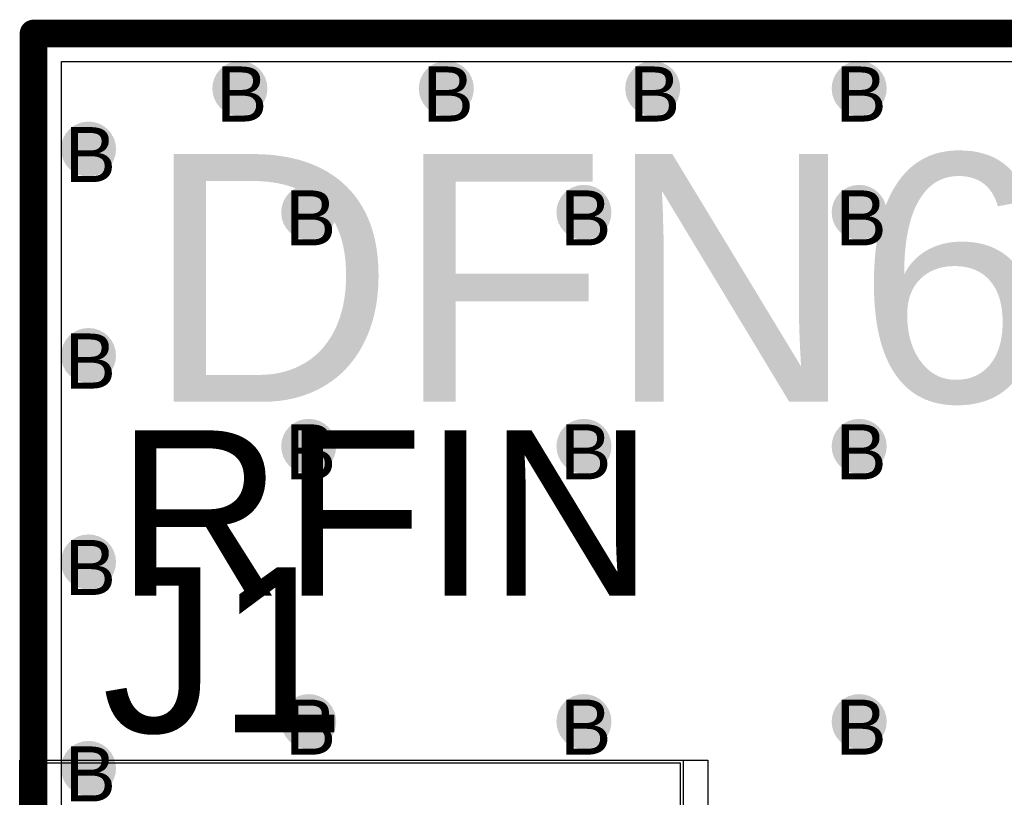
# Model space of a CAD drawing. Header units: millimetres. Extents: x -1.28 to 3.76, y -2.75 to 1.5.
# Tile 9 of 12: x -0.01 to 0.35, y 1.22 to 1.5. Entities that reach past the tile are written whole.
import ezdxf

# ---------------------------------------------------------------- set-up
doc = ezdxf.new("R2010")
doc.units = ezdxf.units.MM
doc.header["$MEASUREMENT"] = 0
for name, color, linetype in [('BottomLayer', 5, 'Continuous'), ('BottomSolder', 6, 'Continuous'), ('DrillDrawing', 1, 'Continuous'), ('Mechanical1', 6, 'Continuous'), ('TopLayer', 1, 'Continuous'), ('TopOverlay', 2, 'Continuous'), ('TopSolder', 216, 'Continuous')]:
    doc.layers.add(name, color=color, linetype=linetype)
doc.styles.add('Arial', font='arial.ttf', dxfattribs={"height": 0.2})

msp = doc.modelspace()

# ---------------------------------------------------------------- hatches: boundary and pattern name
at = {"layer": 'BottomLayer'}
h = msp.add_hatch(color=5, dxfattribs=at)
edge = h.paths.add_edge_path()
edge.add_arc((0.075, 1.48), 0.01, 0, 360)
h = msp.add_hatch(color=5, dxfattribs=at)
edge = h.paths.add_edge_path()
edge.add_arc((0.15, 1.48), 0.01, 0, 360)
h = msp.add_hatch(color=5, dxfattribs=at)
edge = h.paths.add_edge_path()
edge.add_arc((0.225, 1.48), 0.01, 0, 360)
h = msp.add_hatch(color=5, dxfattribs=at)
edge = h.paths.add_edge_path()
edge.add_arc((0.3, 1.48), 0.01, 0, 360)
h = msp.add_hatch(color=5, dxfattribs=at)
edge = h.paths.add_edge_path()
edge.add_arc((0.02, 1.458), 0.01, 0, 360)
h = msp.add_hatch(color=5, dxfattribs=at)
edge = h.paths.add_edge_path()
edge.add_arc((0.1, 1.435), 0.01, 0, 360)
h = msp.add_hatch(color=5, dxfattribs=at)
edge = h.paths.add_edge_path()
edge.add_arc((0.2, 1.435), 0.01, 0, 360)
h = msp.add_hatch(color=5, dxfattribs=at)
edge = h.paths.add_edge_path()
edge.add_arc((0.3, 1.435), 0.01, 0, 360)
h = msp.add_hatch(color=5, dxfattribs=at)
edge = h.paths.add_edge_path()
edge.add_arc((0.02, 1.383), 0.01, 0, 360)
h = msp.add_hatch(color=5, dxfattribs=at)
edge = h.paths.add_edge_path()
edge.add_arc((0.1, 1.35), 0.01, 0, 360)
h = msp.add_hatch(color=5, dxfattribs=at)
edge = h.paths.add_edge_path()
edge.add_arc((0.2, 1.35), 0.01, 0, 360)
h = msp.add_hatch(color=5, dxfattribs=at)
edge = h.paths.add_edge_path()
edge.add_arc((0.3, 1.35), 0.01, 0, 360)
h = msp.add_hatch(color=5, dxfattribs=at)
edge = h.paths.add_edge_path()
edge.add_arc((0.02, 1.308), 0.01, 0, 360)
h = msp.add_hatch(color=5, dxfattribs=at)
edge = h.paths.add_edge_path()
edge.add_arc((0.1, 1.25), 0.01, 0, 360)
h = msp.add_hatch(color=5, dxfattribs=at)
edge = h.paths.add_edge_path()
edge.add_arc((0.2, 1.25), 0.01, 0, 360)
h = msp.add_hatch(color=5, dxfattribs=at)
edge = h.paths.add_edge_path()
edge.add_arc((0.3, 1.25), 0.01, 0, 360)
h = msp.add_hatch(color=5, dxfattribs=at)
edge = h.paths.add_edge_path()
edge.add_arc((0.02, 1.233), 0.01, 0, 360)
at = {"layer": 'TopLayer'}
h = msp.add_hatch(color=1, dxfattribs=at)
edge = h.paths.add_edge_path()
edge.add_arc((0.075, 1.48), 0.01, 0, 360)
h = msp.add_hatch(color=1, dxfattribs=at)
edge = h.paths.add_edge_path()
edge.add_arc((0.15, 1.48), 0.01, 0, 360)
h = msp.add_hatch(color=1, dxfattribs=at)
edge = h.paths.add_edge_path()
edge.add_arc((0.225, 1.48), 0.01, 0, 360)
h = msp.add_hatch(color=1, dxfattribs=at)
edge = h.paths.add_edge_path()
edge.add_arc((0.3, 1.48), 0.01, 0, 360)
h = msp.add_hatch(color=1, dxfattribs=at)
edge = h.paths.add_edge_path()
edge.add_arc((0.02, 1.458), 0.01, 0, 360)
h = msp.add_hatch(color=1, dxfattribs=at)
edge = h.paths.add_edge_path()
edge.add_arc((0.1, 1.435), 0.01, 0, 360)
h = msp.add_hatch(color=1, dxfattribs=at)
edge = h.paths.add_edge_path()
edge.add_arc((0.2, 1.435), 0.01, 0, 360)
h = msp.add_hatch(color=1, dxfattribs=at)
edge = h.paths.add_edge_path()
edge.add_arc((0.3, 1.435), 0.01, 0, 360)
h = msp.add_hatch(color=1, dxfattribs=at)
edge = h.paths.add_edge_path()
edge.add_arc((0.02, 1.383), 0.01, 0, 360)
h = msp.add_hatch(color=1, dxfattribs=at)
edge = h.paths.add_edge_path()
edge.add_arc((0.1, 1.35), 0.01, 0, 360)
h = msp.add_hatch(color=1, dxfattribs=at)
edge = h.paths.add_edge_path()
edge.add_arc((0.2, 1.35), 0.01, 0, 360)
h = msp.add_hatch(color=1, dxfattribs=at)
edge = h.paths.add_edge_path()
edge.add_arc((0.3, 1.35), 0.01, 0, 360)
h = msp.add_hatch(color=1, dxfattribs=at)
edge = h.paths.add_edge_path()
edge.add_arc((0.02, 1.308), 0.01, 0, 360)
h = msp.add_hatch(color=1, dxfattribs=at)
edge = h.paths.add_edge_path()
edge.add_arc((0.1, 1.25), 0.01, 0, 360)
h = msp.add_hatch(color=1, dxfattribs=at)
edge = h.paths.add_edge_path()
edge.add_arc((0.2, 1.25), 0.01, 0, 360)
h = msp.add_hatch(color=1, dxfattribs=at)
edge = h.paths.add_edge_path()
edge.add_arc((0.3, 1.25), 0.01, 0, 360)
h = msp.add_hatch(color=1, dxfattribs=at)
edge = h.paths.add_edge_path()
edge.add_arc((0.02, 1.233), 0.01, 0, 360)
at = {"layer": 'TopSolder'}
h = msp.add_hatch(color=216, dxfattribs=at)
edge = h.paths.add_edge_path()
edge.add_arc((0.02, 1.233), 0.006, 0, 360)

# ---------------------------------------------------------------- linework, layer by layer
at = {"layer": 'BottomLayer'}
for p, q in [((0.0102, 0.6852), (0.0102, 1.4898)), ((0.0102, 1.4898), (0.5898, 1.4898)), ((-0.005, 0.715), (-0.005, 1.235)), ((-0.005, 1.235), (0.235, 1.235)), ((0.235, 1.235), (0.235, 1.1625))]:
    msp.add_line(p, q, dxfattribs=at)
at = {"layer": 'BottomSolder'}
for p, q in [((0.6, 1.5), (0, 1.5)), ((0, 1.5), (0, 0.675)), ((-0.005, 0.714), (-0.005, 1.236)), ((-0.005, 1.236), (0.245, 1.236)), ((0.245, 1.236), (0.245, 0.714))]:
    msp.add_line(p, q, dxfattribs=at)
at = {"layer": 'Mechanical1', "const_width": 0.01}
for points in [[(0, 1.5), (0.6, 1.5)], [(0, 0.675), (0, 1.5)]]:
    msp.add_lwpolyline(points, dxfattribs=at)
at = {"layer": 'Mechanical1', "const_width": 0.005}
msp.add_lwpolyline([(-0.0025, 1.5, 1), (0.0025, 1.5, 1)], format="xyb", close=True, dxfattribs=at)
msp.add_lwpolyline([(-0.0025, 1.5, 1), (0.0025, 1.5, 1)], format="xyb", close=True, dxfattribs=at)
at = {"layer": 'TopLayer'}
for p, q in [((0.0102, 0.995), (0.0102, 1.4898)), ((0.0102, 1.4898), (0.5898, 1.4898)), ((-0.005, 0.995), (-0.005, 1.235)), ((-0.005, 1.235), (0.235, 1.235)), ((0.235, 1.235), (0.235, 1.1625))]:
    msp.add_line(p, q, dxfattribs=at)
at = {"layer": 'TopSolder'}
for p, q in [((-0.005, 0.714), (-0.005, 1.236)), ((-0.005, 1.236), (0.236, 1.236)), ((0.236, 1.236), (0.236, 1.089))]:
    msp.add_line(p, q, dxfattribs=at)

# ---------------------------------------------------------------- texts
at = {"layer": 'DrillDrawing', "style": 'Arial'}
for p in [(0.06634, 1.468), (0.14134, 1.468), (0.21634, 1.468), (0.29134, 1.468), (0.01134, 1.446), (0.09134, 1.423), (0.19134, 1.423), (0.29134, 1.423), (0.01134, 1.371), (0.09134, 1.338), (0.19134, 1.338), (0.29134, 1.338), (0.01134, 1.296), (0.09134, 1.238), (0.19134, 1.238), (0.29134, 1.238), (0.01134, 1.221)]:
    msp.add_text('B', height=0.02, dxfattribs=at).set_placement(p)
at = {"layer": 'TopOverlay', "style": 'Arial'}
for s, height, p in [('DFN6-15-57-C', 0.09, (0.0406, 1.36618)), ('RFIN', 0.06, (0.03, 1.2958)), ('J1', 0.06, (0.02489, 1.24605))]:
    msp.add_text(s, height=height, dxfattribs=at).set_placement(p)

doc.saveas('drawing.dxf')
